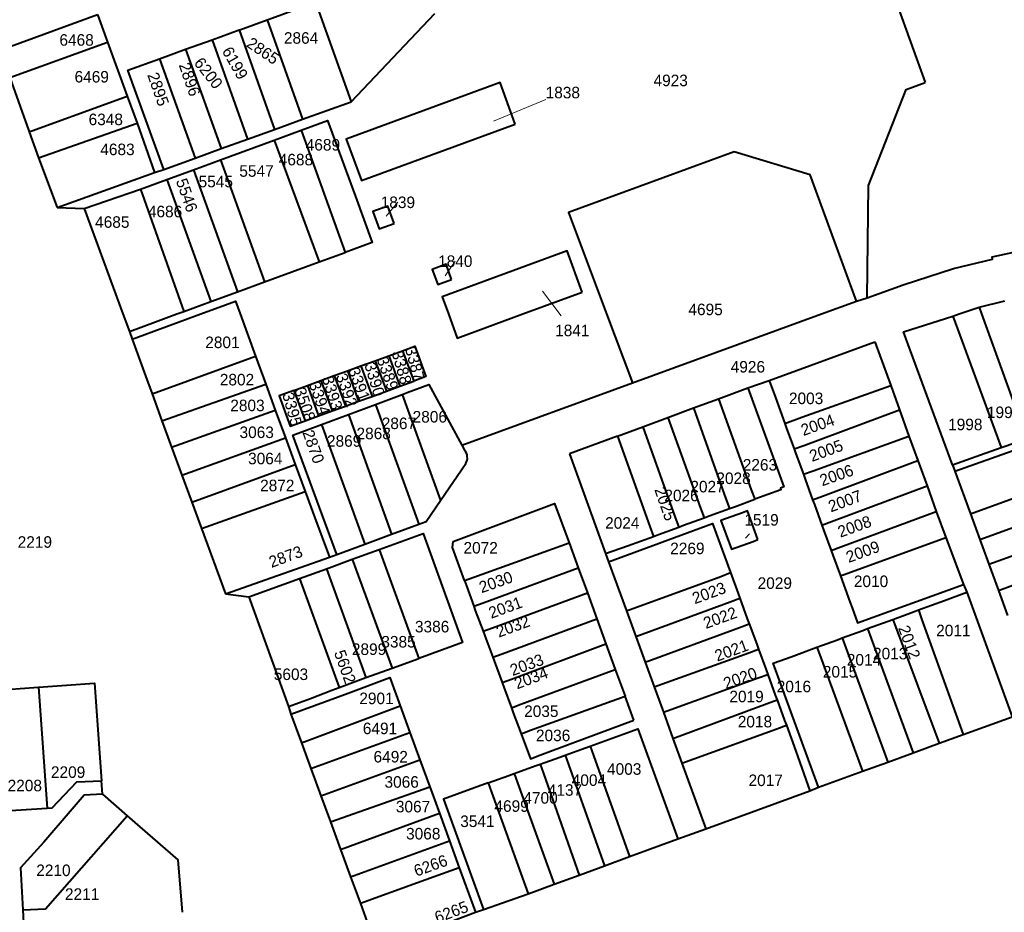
# Model space of a CAD drawing. Extents: x 99476 to 102828, y 406437 to 407931.
# Tile 15 of 48: x 100228 to 100442, y 406870 to 407064. Entities that reach past the tile are written whole.
import ezdxf
from ezdxf.enums import TextEntityAlignment as Align

# ---------------------------------------------------------------- set-up
doc = ezdxf.new("R2010")
doc.units = 0
doc.header["$MEASUREMENT"] = 0
for name, color, linetype, lineweight in [('BK_aanpijling', 10, 'Continuous', 0), ('BK_perceelnr', 10, 'Continuous', 13), ('BK_perceelnummer onder hoek', 10, 'Continuous', 13), ('BK_perceelsgrens', 10, 'Continuous', 40)]:
    doc.layers.add(name, color=color, linetype=linetype, lineweight=lineweight)
doc.styles.add('Style-WORKING', font='WORKING.shx')

msp = doc.modelspace()

# ---------------------------------------------------------------- linework, layer by layer
at = {"layer": 'BK_aanpijling', "linetype": 'Continuous', "lineweight": 0}
for p, q in [((100342.285793, 407046.436774), (100330.975, 407041.775)), ((100310.267, 407024.191), (100307.715, 407021.165)), ((100322.703, 407011.437), (100320.475, 407008.245)), ((100345.626049, 406999.626699), (100341.565, 407004.975)), ((100386.386729, 406952.405054), (100385.525, 406951.425))]:
    msp.add_line(p, q, dxfattribs=at)
at = {"layer": 'BK_perceelsgrens', "linetype": 'Continuous', "lineweight": 40}
for p, q in [((100292.383, 407067.553), (100300.164, 407045.974)), ((100224.031, 407057.155), (100245.225, 407064.849)), ((100245.225, 407064.849), (100247.402, 407058.856)), ((100275.994, 407061.572), (100281.928, 407063.711)), ((100281.928, 407063.711), (100289.626, 407042.174)), ((100300.164, 407045.974), (100318.28, 407065.11)), ((100270.021, 407059.418), (100275.854, 407061.521)), ((100275.854, 407061.521), (100275.994, 407061.572)), ((100275.854, 407061.521), (100283.541, 407039.98)), ((100226.18, 407051.19), (100247.402, 407058.856)), ((100247.402, 407058.856), (100251.655, 407047.145)), ((100264.26, 407057.341), (100270.021, 407059.418)), ((100270.021, 407059.418), (100277.708, 407037.877)), ((100258.598, 407055.3), (100264.26, 407057.341)), ((100264.26, 407057.341), (100272.019, 407035.826)), ((100258.598, 407055.3), (100266.352, 407033.783)), ((100226.18, 407051.19), (100230.336, 407039.655)), ((100230.408, 407039.454), (100251.655, 407047.145)), ((100251.655, 407047.145), (100253.771, 407041.317)), ((100289.626, 407042.174), (100300.164, 407045.974)), ((100283.541, 407039.98), (100289.626, 407042.174)), ((100230.336, 407039.655), (100230.408, 407039.454)), ((100232.437, 407033.822), (100253.771, 407041.317)), ((100253.771, 407041.317), (100257.57, 407030.62)), ((100277.708, 407037.877), (100283.541, 407039.98)), ((100283.444, 407037.639), (100289.346, 407039.798)), ((100289.346, 407039.798), (100298.838, 407013.341)), ((100230.408, 407039.454), (100232.437, 407033.822)), ((100271.812, 407033.383), (100283.444, 407037.639)), ((100272.019, 407035.826), (100277.708, 407037.877)), ((100283.444, 407037.639), (100293.233, 407011.288)), ((100266.352, 407033.783), (100272.019, 407035.826)), ((100232.437, 407033.822), (100236.44, 407023.08)), ((100259.537, 407031.326), (100266.352, 407033.783)), ((100265.989, 407031.253), (100271.812, 407033.383)), ((100271.812, 407033.383), (100281.357, 407006.938)), ((100257.57, 407030.62), (100259.537, 407031.326)), ((100260.204, 407029.137), (100265.989, 407031.253)), ((100265.989, 407031.253), (100275.535, 407004.806)), ((100236.44, 407023.08), (100257.57, 407030.62)), ((100254.511, 407027.054), (100260.204, 407029.137)), ((100260.204, 407029.137), (100269.751, 407002.687)), ((100242.32, 407022.88), (100254.511, 407027.054)), ((100254.511, 407027.054), (100263.886, 407000.539)), ((100236.44, 407023.08), (100242.32, 407022.88)), ((100242.32, 407022.88), (100250.714, 407000)), ((100293.233, 407011.288), (100298.838, 407013.341)), ((100281.357, 407006.938), (100293.233, 407011.288)), ((100275.535, 407004.806), (100281.357, 407006.938)), ((100269.751, 407002.687), (100275.535, 407004.806)), ((100337.307, 407000), (100350.16, 407004.72)), ((100409.606, 407002.761), (100411.886, 407003.47)), ((100263.886, 407000.539), (100269.751, 407002.687)), ((100402.035, 407000), (100409.606, 407002.761)), ((100431.823, 407000), (100436.174, 407001.449)), ((100436.174, 407001.449), (100441.709, 407002.831)), ((100436.174, 407001.449), (100436.698, 407000)), ((100250.714, 407000), (100252.1, 406996.222)), ((100252.709, 406994.541), (100267.586, 407000)), ((100262.414, 407000), (100263.886, 407000.539)), ((100276.073, 407000), (100279.431, 406990.827)), ((100355.48, 407000), (100361.103, 406985.072)), ((100361.103, 406985.072), (100402.035, 407000)), ((100430.463, 406999.547), (100431.823, 407000)), ((100252.1, 406996.222), (100252.709, 406994.541)), ((100390.65, 406985.61), (100413.55, 406993.99)), ((100413.55, 406993.99), (100416.998, 406984.474)), ((100257.024, 406982.672), (100279.431, 406990.827)), ((100279.431, 406990.827), (100281.626, 406984.831)), ((100305.365, 406989.882), (100308.298, 406990.954)), ((100308.298, 406990.954), (100311.294, 406992.049)), ((100308.298, 406990.954), (100310.71, 406984.366)), ((100311.294, 406992.049), (100313.705, 406985.462)), ((100299.335, 406987.678), (100302.264, 406988.749)), ((100302.264, 406988.749), (100305.365, 406989.882)), ((100302.264, 406988.749), (100304.677, 406982.158)), ((100305.365, 406989.882), (100307.777, 406983.292)), ((100293.596, 406985.58), (100296.493, 406986.639)), ((100296.493, 406986.639), (100299.335, 406987.678)), ((100296.493, 406986.639), (100298.906, 406980.046)), ((100299.335, 406987.678), (100301.748, 406981.086)), ((100259.154, 406976.876), (100281.626, 406984.831)), ((100281.626, 406984.831), (100283.703, 406979.158)), ((100287.736, 406983.438), (100290.667, 406984.509)), ((100290.667, 406984.509), (100293.596, 406985.58)), ((100290.667, 406984.509), (100293.08, 406977.914)), ((100293.596, 406985.58), (100296.009, 406978.986)), ((100307.777, 406983.292), (100310.71, 406984.366)), ((100310.71, 406984.366), (100313.705, 406985.462)), ((100324.078, 406971.569), (100361.103, 406985.072)), ((100386.08, 406983.98), (100390.65, 406985.61)), ((100416.998, 406984.474), (100418.889, 406979.253)), ((100257.024, 406982.672), (100259.154, 406976.876)), ((100287.736, 406983.438), (100290.151, 406976.842)), ((100301.748, 406981.086), (100304.677, 406982.158)), ((100304.677, 406982.158), (100307.777, 406983.292)), ((100305.411, 406980.423), (100311.177, 406982.576)), ((100311.177, 406982.576), (100319.47, 406959.572)), ((100379.74, 406981.642), (100386.08, 406983.98)), ((100296.009, 406978.986), (100298.906, 406980.046)), ((100298.906, 406980.046), (100301.748, 406981.086)), ((100299.571, 406978.241), (100305.411, 406980.423)), ((100305.411, 406980.423), (100314.784, 406954.469)), ((100374.309, 406979.638), (100379.74, 406981.642)), ((100261.26, 406971.145), (100283.703, 406979.158)), ((100283.703, 406979.158), (100285.9, 406973.157)), ((100290.151, 406976.842), (100293.08, 406977.914)), ((100293.08, 406977.914), (100296.009, 406978.986)), ((100293.751, 406976.067), (100299.571, 406978.241)), ((100299.571, 406978.241), (100308.873, 406952.294)), ((100368.722, 406977.577), (100374.309, 406979.638)), ((100418.889, 406979.253), (100420.966, 406973.518)), ((100259.154, 406976.876), (100261.26, 406971.145)), ((100293.751, 406976.067), (100303.085, 406950.164)), ((100363.307, 406975.579), (100368.722, 406977.577)), ((100357.818, 406973.554), (100347.43, 406969.72)), ((100357.818, 406973.554), (100363.307, 406975.579)), ((100263.476, 406965.117), (100285.9, 406973.157)), ((100285.9, 406973.157), (100288.001, 406967.418)), ((100324.078, 406971.569), (100324.673, 406970.476)), ((100420.966, 406973.518), (100422.861, 406968.285)), ((100261.26, 406971.145), (100263.476, 406965.117)), ((100347.43, 406969.72), (100355.21, 406948.11)), ((100265.639, 406959.232), (100288.001, 406967.418)), ((100288.001, 406967.418), (100290.146, 406961.56)), ((100319.47, 406959.572), (100324.963, 406967.628)), ((100422.861, 406968.285), (100424.867, 406962.749)), ((100430.394, 406967.316), (100430.882, 406965.978)), ((100263.476, 406965.117), (100265.639, 406959.232)), ((100430.882, 406965.978), (100434.26, 406956.733)), ((100267.722, 406953.564), (100290.146, 406961.56)), ((100424.867, 406962.749), (100426.863, 406957.239)), ((100265.639, 406959.232), (100267.722, 406953.564)), ((100426.863, 406957.239), (100428.954, 406951.616)), ((100434.26, 406956.733), (100436.298, 406951.152)), ((100308.873, 406952.294), (100314.784, 406954.469)), ((100267.722, 406953.564), (100272.936, 406939.378)), ((100303.085, 406950.164), (100308.873, 406952.294)), ((100297.029, 406947.935), (100303.085, 406950.164)), ((100347.376, 406950.401), (100349.341, 406945.002)), ((100406.101, 406943.29), (100428.954, 406951.616)), ((100428.954, 406951.616), (100432.76, 406941.42)), ((100436.298, 406951.152), (100438.252, 406945.806)), ((100300.386, 406946.872), (100306.193, 406948.98)), ((100306.193, 406948.98), (100314.824, 406925.396)), ((100355.21, 406948.11), (100355.86, 406946.33)), ((100272.936, 406939.378), (100295.463, 406947.325)), ((100294.766, 406944.831), (100300.386, 406946.872)), ((100295.463, 406947.325), (100297.029, 406947.935)), ((100300.386, 406946.872), (100308.989, 406923.277)), ((100355.86, 406946.33), (100359.754, 406935.664)), ((100288.966, 406942.725), (100294.766, 406944.831)), ((100294.766, 406944.831), (100303.345, 406921.228)), ((100349.341, 406945.002), (100351.317, 406939.571)), ((100438.252, 406945.806), (100440.343, 406940.082)), ((100278.013, 406938.748), (100288.966, 406942.725)), ((100288.966, 406942.725), (100297.545, 406919.122)), ((100351.317, 406939.571), (100353.343, 406934.001)), ((100432.76, 406941.42), (100433.482, 406939.726)), ((100433.482, 406939.726), (100443.299, 406912.767)), ((100440.343, 406940.082), (100442.303, 406934.717)), ((100272.936, 406939.378), (100278.013, 406938.748)), ((100278.013, 406938.748), (100286.57, 406915)), ((100359.754, 406935.664), (100361.781, 406930.113)), ((100353.343, 406934.001), (100355.323, 406928.556)), ((100361.781, 406930.113), (100363.81, 406924.558)), ((100355.323, 406928.556), (100357.345, 406922.997)), ((100308.989, 406923.277), (100314.824, 406925.396)), ((100363.81, 406924.558), (100365.765, 406919.206)), ((100303.345, 406921.228), (100308.989, 406923.277)), ((100357.345, 406922.997), (100359.457, 406917.192)), ((100297.545, 406919.122), (100303.345, 406921.228)), ((100232.433, 406919.152), (100234.271, 406892.984)), ((100365.765, 406919.206), (100367.768, 406913.721)), ((100361.333, 406912.035), (100359.457, 406917.192)), ((100286.57, 406915), (100287.11, 406913.3)), ((100289.389, 406907.081), (100310.785, 406915.094)), ((100310.785, 406915.094), (100312.874, 406909.365)), ((100287.11, 406913.3), (100289.389, 406907.081)), ((100367.768, 406913.721), (100369.829, 406908.077)), ((100432.692, 406908.898), (100443.299, 406912.767)), ((100291.416, 406901.554), (100312.874, 406909.365)), ((100312.874, 406909.365), (100315.038, 406903.43)), ((100369.829, 406908.077), (100371.79, 406902.708)), ((100427.501, 406907.004), (100432.692, 406908.898)), ((100289.389, 406907.081), (100291.416, 406901.554)), ((100421.863, 406904.948), (100427.501, 406907.004)), ((100293.593, 406895.617), (100315.038, 406903.43)), ((100315.038, 406903.43), (100317.168, 406897.576)), ((100416.391, 406902.952), (100421.863, 406904.948)), ((100291.416, 406901.554), (100293.593, 406895.617)), ((100371.79, 406902.708), (100376.98, 406888.5)), ((100410.861, 406900.935), (100416.391, 406902.952)), ((100401.36, 406897.47), (100410.861, 406900.935)), ((100246.29, 406895.96), (100246.083, 406898.875)), ((100295.652, 406890.003), (100317.168, 406897.576)), ((100317.168, 406897.576), (100319.247, 406891.872)), ((100399.5, 406896.68), (100401.36, 406897.47)), ((100246.29, 406895.96), (100251.645, 406891.305)), ((100293.593, 406895.617), (100295.652, 406890.003)), ((100376.98, 406888.5), (100399.5, 406896.68)), ((100224.072, 406892.269), (100234.271, 406892.984)), ((100297.843, 406884.028), (100319.247, 406891.872)), ((100319.247, 406891.872), (100321.43, 406885.863)), ((100295.652, 406890.003), (100297.843, 406884.028)), ((100370.866, 406886.294), (100376.98, 406888.5)), ((100360.422, 406882.467), (100370.866, 406886.294)), ((100297.843, 406884.028), (100300.023, 406878.082)), ((100300.023, 406878.082), (100321.43, 406885.863)), ((100321.43, 406885.863), (100323.556, 406880.047)), ((100355.002, 406880.481), (100360.422, 406882.467)), ((100323.556, 406880.047), (100327.072, 406870.398)), ((100349.528, 406878.476), (100355.002, 406880.481)), ((100300.023, 406878.082), (100302.144, 406872.297)), ((100344.13, 406876.498), (100349.528, 406878.476)), ((100338.458, 406874.42), (100344.13, 406876.498)), ((100328.826, 406870.997), (100338.458, 406874.42)), ((100302.144, 406872.297), (100305.76, 406862.44)), ((100229.007, 406870.918), (100229.161, 406868.121)), ((100305.76, 406862.44), (100327.072, 406870.398)), ((100327.072, 406870.398), (100328.826, 406870.997))]:
    msp.add_line(p, q, dxfattribs=at)
at = {"layer": 'BK_perceelsgrens', "linetype": 'Continuous', "lineweight": 40, "flags": 128}
for points in [[(100480.478, 407081.337), (100480.04, 407082.51), (100479.486, 407083.43), (100478.843, 407084.274), (100478.16, 407084.997), (100477.231, 407085.783), (100476.347, 407086.369), (100475.379, 407086.868), (100474.297, 407087.277), (100473.327, 407087.525), (100472.481, 407087.658), (100471.351, 407087.72), (100470.098, 407087.636), (100469.022, 407087.432), (100415.28, 407075.61), (100424.463, 407050.162)], [(100281.928, 407063.711), (100282.957, 407064.082), (100292.383, 407067.553)], [(100259.537, 407031.326), (100251.778, 407052.841), (100258.598, 407055.3)], [(100335.7, 407041.11), (100332.42, 407050.11), (100299.09, 407037.84), (100302.37, 407028.89), (100335.7, 407041.11)], [(100411.886, 407003.47), (100412.209, 407027.803), (100420.379, 407048.6), (100424.463, 407050.162)], [(100289.346, 407039.798), (100295.04, 407041.882), (100301.05, 407025.45), (100304.68, 407015.48), (100298.838, 407013.341)], [(100409.606, 407002.761), (100399.53, 407030.147), (100383.066, 407035.103), (100347.213, 407021.947), (100355.48, 407000)], [(100309.49, 407019.6), (100308.11, 407023.38), (100304.83, 407022.2), (100306.22, 407018.42), (100309.49, 407019.6)], [(100411.886, 407003.47), (100419.675, 407006.321), (100430.572, 407009.816), (100439.057, 407011.863), (100438.998, 407012.412), (100480.755, 407021.415), (100485.579, 407022.528)], [(100350.16, 407004.72), (100346.91, 407013.66), (100319.86, 407003.74), (100321.222, 407000)], [(100321.88, 407007.49), (100320.69, 407010.77), (100317.7, 407009.64), (100318.89, 407006.36), (100321.88, 407007.49)], [(100267.586, 407000), (100272.9, 407001.95), (100275.07, 407002.74), (100276.073, 407000)], [(100252.1, 406996.222), (100257.8, 406998.31), (100262.414, 407000)], [(100321.222, 407000), (100323.12, 406994.79), (100337.307, 407000)], [(100430.394, 406967.316), (100419.746, 406996.167), (100430.463, 406999.547)], [(100430.463, 406999.547), (100440.149, 406973.263), (100440.929, 406971.079)], [(100436.698, 407000), (100445.656, 406975.231), (100446.436, 406973.047)], [(100252.709, 406994.541), (100255.871, 406985.81), (100257.024, 406982.672)], [(100311.294, 406992.049), (100313.95, 406993.02), (100316.35, 406986.43), (100313.705, 406985.462)], [(100311.177, 406982.576), (100312.244, 406982.975), (100316.93, 406984.7), (100324.078, 406971.569)], [(100390.65, 406985.61), (100392.03, 406981.88), (100394.07, 406976.27)], [(100394.07, 406976.27), (100397.77, 406977.64), (100416.998, 406984.474)], [(100287.736, 406983.438), (100284.54, 406982.27), (100286.955, 406975.672), (100290.151, 406976.842)], [(100386.08, 406983.98), (100393.852, 406962.58), (100393.101, 406962.303), (100393.23, 406961.94), (100387.58, 406959.87)], [(100379.74, 406981.642), (100386.79, 406961.94), (100387.58, 406959.87)], [(100374.309, 406979.638), (100381.32, 406959.95), (100382.1, 406957.86)], [(100396.08, 406970.77), (100398.19, 406971.54), (100418.889, 406979.253)], [(100297.029, 406947.935), (100287.53, 406973.743), (100293.751, 406976.067)], [(100368.722, 406977.577), (100375.83, 406957.96), (100376.57, 406955.84)], [(100394.07, 406976.27), (100394.46, 406975.22), (100396.08, 406970.77)], [(100357.818, 406973.554), (100364.86, 406953.94), (100365.63, 406951.83)], [(100363.307, 406975.579), (100370.34, 406955.93), (100371.1, 406953.84)], [(100430.882, 406965.978), (100453.518, 406973.999), (100456.906, 406964.958)], [(100398.08, 406965.27), (100400.19, 406966.04), (100420.966, 406973.518)], [(100440.929, 406971.079), (100442.034, 406971.474), (100446.436, 406973.047)], [(100324.963, 406967.628), (100325.138, 406967.97), (100325.255, 406968.337), (100325.31, 406968.717), (100325.303, 406969.101), (100325.233, 406969.479), (100325.102, 406969.841), (100324.914, 406970.176), (100324.673, 406970.476)], [(100396.08, 406970.77), (100396.46, 406969.72), (100398.08, 406965.27)], [(100430.394, 406967.316), (100436.486, 406969.492), (100440.929, 406971.079)], [(100400.08, 406959.76), (100402.2, 406960.52), (100422.861, 406968.285)], [(100398.08, 406965.27), (100398.47, 406964.23), (100400.08, 406959.76)], [(100434.26, 406956.733), (100454.741, 406964.147), (100456.906, 406964.958)], [(100290.146, 406961.56), (100292.24, 406955.84), (100295.463, 406947.325)], [(100402.09, 406954.27), (100404.19, 406955.04), (100424.867, 406962.749)], [(100314.784, 406954.469), (100316.394, 406955.062), (100319.47, 406959.572)], [(100322.24, 406950.713), (100344.186, 406958.925), (100347.376, 406950.401)], [(100382.1, 406957.86), (100383.15, 406958.25), (100387.58, 406959.87)], [(100400.08, 406959.76), (100400.47, 406958.71), (100402.09, 406954.27)], [(100436.298, 406951.152), (100456.82, 406958.599), (100458.985, 406959.41)], [(100376.57, 406955.84), (100377.66, 406956.25), (100382.1, 406957.86)], [(100388.247, 406951.117), (100385.98, 406957.345), (100384.91, 406956.94), (100380.22, 406955.24), (100382.54, 406949.03), (100387.23, 406950.73), (100388.247, 406951.117)], [(100404.1, 406948.77), (100406.21, 406949.54), (100426.863, 406957.239)], [(100355.86, 406946.33), (100378.386, 406954.643), (100382.286, 406943.981)], [(100371.1, 406953.84), (100372.15, 406954.22), (100376.57, 406955.84)], [(100306.193, 406948.98), (100315.703, 406952.433), (100324.275, 406928.827), (100314.824, 406925.396)], [(100365.63, 406951.83), (100366.69, 406952.22), (100371.1, 406953.84)], [(100402.09, 406954.27), (100402.48, 406953.22), (100404.1, 406948.77)], [(100438.252, 406945.806), (100458.852, 406953.175), (100461.017, 406953.986)], [(100324.719, 406942.261), (100322.063, 406949.41), (100322.24, 406950.713)], [(100324.719, 406942.261), (100326.714, 406943.003), (100347.376, 406950.401)], [(100355.21, 406948.11), (100360, 406949.77), (100365.63, 406951.83)], [(100404.1, 406948.77), (100404.48, 406947.73), (100406.101, 406943.29)], [(100440.343, 406940.082), (100460.894, 406947.727), (100463.059, 406948.538)], [(100326.728, 406936.715), (100328.741, 406937.463), (100349.341, 406945.002)], [(100359.754, 406935.664), (100380.196, 406943.145), (100382.286, 406943.981)], [(100382.286, 406943.981), (100383.95, 406939.43), (100384.33, 406938.41)], [(100324.719, 406942.261), (100325.095, 406941.112), (100326.728, 406936.715)], [(100406.101, 406943.29), (100408.16, 406937.65), (100408.64, 406936.37), (100409.82, 406933.07), (100432.76, 406941.42)], [(100328.711, 406931.273), (100330.759, 406932.034), (100351.317, 406939.571)], [(100423, 406935.89), (100428.63, 406937.95), (100433.482, 406939.726)], [(100361.781, 406930.113), (100382.22, 406937.64), (100384.33, 406938.41)], [(100384.33, 406938.41), (100385.95, 406933.95), (100386.35, 406932.89)], [(100326.728, 406936.715), (100327.033, 406935.789), (100328.711, 406931.273)], [(100417.5, 406933.85), (100421.97, 406935.49), (100423, 406935.89)], [(100423, 406935.89), (100423.77, 406933.78), (100432.692, 406908.898)], [(100330.796, 406925.653), (100332.847, 406926.415), (100353.343, 406934.001)], [(100412.01, 406931.84), (100416.49, 406933.48), (100417.5, 406933.85)], [(100417.5, 406933.85), (100418.27, 406931.73), (100427.501, 406907.004)], [(100328.711, 406931.273), (100329.07, 406930.299), (100330.796, 406925.653)], [(100363.81, 406924.558), (100384.25, 406932.12), (100386.35, 406932.89)], [(100386.35, 406932.89), (100387.98, 406928.45), (100388.37, 406927.38)], [(100406.52, 406929.83), (100410.98, 406931.46), (100412.01, 406931.84)], [(100412.01, 406931.84), (100412.78, 406929.72), (100421.863, 406904.948)], [(100401.019, 406927.822), (100405.47, 406929.45), (100406.52, 406929.83)], [(100406.52, 406929.83), (100407.3, 406927.72), (100416.391, 406902.952)], [(100332.838, 406920.157), (100334.89, 406920.92), (100355.323, 406928.556)], [(100365.765, 406919.206), (100386.26, 406926.61), (100388.37, 406927.38)], [(100388.37, 406927.38), (100390, 406922.93), (100390.38, 406921.92)], [(100401.36, 406897.47), (100391.526, 406924.364), (100395.41, 406925.77), (100401.019, 406927.822)], [(100401.019, 406927.822), (100401.807, 406925.709), (100410.861, 406900.935)], [(100330.796, 406925.653), (100331.099, 406924.839), (100332.838, 406920.157)], [(100334.863, 406914.709), (100336.915, 406915.472), (100357.345, 406922.997)], [(100287.11, 406913.3), (100299.51, 406917.86), (100308.541, 406921.254), (100310.785, 406915.094)], [(100367.768, 406913.721), (100388.27, 406921.15), (100390.38, 406921.92)], [(100390.38, 406921.92), (100392.01, 406917.46), (100392.38, 406916.42)], [(100222.514, 406918.419), (100228.487, 406918.86), (100232.433, 406919.152)], [(100232.433, 406919.152), (100244.58, 406920.04), (100246.083, 406898.875)], [(100286.57, 406915), (100291.32, 406916.72), (100295.97, 406918.55), (100297.545, 406919.122)], [(100332.838, 406920.157), (100333.217, 406919.14), (100334.863, 406914.709)], [(100336.956, 406909.075), (100339.009, 406909.838), (100359.457, 406917.192)], [(100369.829, 406908.077), (100390.27, 406915.64), (100392.38, 406916.42)], [(100392.38, 406916.42), (100394.02, 406911.96), (100394.42, 406910.91)], [(100334.863, 406914.709), (100335.261, 406913.639), (100336.956, 406909.075)], [(100336.956, 406909.075), (100338.965, 406903.669), (100340.977, 406904.416), (100348.133, 406907.118), (100361.333, 406912.035)], [(100351.904, 406906.395), (100362.248, 406910.133), (100370.866, 406886.294)], [(100371.79, 406902.708), (100392.32, 406910.14), (100394.42, 406910.91)], [(100394.42, 406910.91), (100396.48, 406905.31), (100399.5, 406896.68)], [(100346.489, 406904.438), (100350.868, 406906.021), (100351.904, 406906.395)], [(100351.904, 406906.395), (100352.63, 406904.384), (100360.422, 406882.467)], [(100341.054, 406902.474), (100345.37, 406904.034), (100346.489, 406904.438)], [(100346.489, 406904.438), (100347.215, 406902.427), (100355.002, 406880.481)], [(100335.428, 406900.44), (100339.991, 406902.089), (100341.054, 406902.474)], [(100341.054, 406902.474), (100341.781, 406900.462), (100349.528, 406878.476)], [(100329.804, 406898.407), (100334.318, 406900.039), (100335.428, 406900.44)], [(100335.428, 406900.44), (100336.154, 406898.429), (100344.13, 406876.498)], [(100234.271, 406892.984), (100235.373, 406893.061), (100240.741, 406898.644), (100246.083, 406898.875)], [(100329.804, 406898.407), (100320.176, 406894.926), (100328.826, 406870.997)], [(100329.804, 406898.407), (100330.531, 406896.395), (100338.458, 406874.42)], [(100246.29, 406895.96), (100242.278, 406895.737), (100239.28, 406892.22), (100233.554, 406885.56), (100228.504, 406880.047), (100229.007, 406870.918)], [(100229.007, 406870.918), (100233.966, 406871.171), (100251.645, 406891.305)], [(100251.645, 406891.305), (100262.584, 406881.797), (100263.561, 406870.395)], [(100323.556, 406880.047), (100314.508, 406876.757), (100302.144, 406872.297)]]:
    msp.add_lwpolyline(points, dxfattribs=at)

# ---------------------------------------------------------------- texts
at = {"layer": 'BK_perceelnr', "linetype": 'Continuous', "lineweight": 13, "style": 'Style-WORKING'}
for s, p in [('2864', (100289.289695, 407059.784)), ('6468', (100240.677237, 407059.359)), ('6469', (100243.949237, 407051.382)), ('4923', (100369.349542, 407050.59)), ('1838', (100345.983847, 407047.961)), ('6348', (100246.994542, 407042.149)), ('4689', (100294.021542, 407036.647)), ('4683', (100249.525542, 407035.652)), ('4688', (100288.179542, 407033.439)), ('5547', (100279.640766, 407030.973)), ('5545', (100270.819847, 407028.69)), ('1839', (100310.266847, 407024.191)), ('4686', (100259.831542, 407022.192)), ('4685', (100248.406542, 407019.913)), ('1840', (100322.692777, 407011.437)), ('4695', (100376.910237, 407000.989)), ('1841', (100348.044695, 406996.441)), ('2801', (100272.259847, 406993.857)), ('4926', (100386.068542, 406988.563)), ('2802', (100275.412847, 406985.776)), ('2003', (100398.680695, 406981.722)), ('2803', (100277.680847, 406980.195)), ('1999', (100441.568237, 406978.701)), ('2806', (100317.175847, 406977.735)), ('2867', (100310.489613, 406976.31)), ('1998', (100433.157237, 406976.072)), ('3063', (100279.684542, 406974.376)), ('2869', (100298.614695, 406972.493)), ('2868', (100305.021695, 406974.122)), ('3064', (100281.536542, 406968.692)), ('2263', (100388.678695, 406967.336)), ('2028', (100382.957847, 406964.418)), ('2872', (100284.139695, 406962.858)), ('2027', (100377.325766, 406962.603)), ('2026', (100371.699847, 406960.687)), ('1519', (100389.027695, 406955.409)), ('2024', (100358.860847, 406954.733)), ('2219', (100231.631847, 406950.61)), ('2072', (100328.196542, 406949.356)), ('2269', (100372.965695, 406949.22)), ('2029', (100391.897847, 406941.698)), ('2010', (100412.740777, 406942.095)), ('3386', (100317.677, 406932.275)), ('2011', (100430.573695, 406931.442)), ('3385', (100310.4, 406929.001)), ('2899', (100304.019695, 406927.389)), ('2013', (100416.890695, 406926.438)), ('2014', (100411.221695, 406925.098)), ('5603', (100287.104542, 406921.959)), ('2015', (100406.027695, 406922.503)), ('2016', (100396.031695, 406919.309)), ('2019', (100385.778695, 406917.142)), ('2901', (100305.627542, 406916.736)), ('2035', (100341.326847, 406913.954)), ('2018', (100387.598695, 406911.697)), ('6491', (100306.390237, 406910.23)), ('2036', (100343.884847, 406908.713)), ('6492', (100308.710237, 406904.096)), ('2209', (100238.834847, 406900.765)), ('4003', (100359.281542, 406901.435)), ('2208', (100229.454847, 406897.858)), ('3066', (100311.085542, 406898.636)), ('4004', (100351.635542, 406899.027)), ('2017', (100389.928613, 406898.992)), ('4137', (100346.451613, 406896.889)), ('4699', (100334.893237, 406893.412)), ('4700', (100341.158471, 406895.176)), ('3067', (100313.54746, 406893.293)), ('3541', (100327.484847, 406890.121)), ('3068', (100315.752542, 406887.424)), ('2210', (100235.653929, 406879.495)), ('2211', (100241.873847, 406874.342))]:
    msp.add_text(s, height=2.5, dxfattribs=at).set_placement(p, align=Align.MIDDLE_CENTER)
at = {"layer": 'BK_perceelnummer onder hoek', "linetype": 'Continuous', "lineweight": 13, "style": 'Style-WORKING'}
for s, rotation, p in [('2865', 325.877822, (100281.027747, 407057.007171)), ('6199', 299.716471, (100275.003622, 407054.359663)), ('2896', 289.157886, (100265.1709, 407050.837288)), ('6200', 308.121751, (100269.237595, 407052.183163)), ('2895', 289.370601, (100258.365899, 407048.700288)), ('5546', 289.338593, (100264.557949, 407025.736144)), ('3387', 285.064234, (100313.962578, 406989.226423)), ('3389', 289.611474, (100308.054, 406987.133)), ('3388', 285.898187, (100311.086, 406988.422)), ('3391', 290.227687, (100301.883894, 406984.809286)), ('3390', 286.530584, (100305.230091, 406985.836801)), ('3393', 286.984733, (100296.057911, 406982.926292)), ('3392', 289.557542, (100299.194898, 406983.503288)), ('3394', 289.141374, (100293.3419, 406981.755288)), ('3395', 285.481186, (100287.382919, 406979.364294)), ('3508', 288.525463, (100290.151952, 406980.449145)), ('2004', 19.478572, (100401.176712, 406975.969898)), ('2870', 289.753729, (100291.987545, 406971.273622)), ('2005', 20.339222, (100403.021714, 406970.405894)), ('2006', 19.401644, (100405.262712, 406965.079899)), ('2025', 289.373548, (100368.186949, 406958.877144)), ('2007', 20.52217, (100407.092003, 406959.48637)), ('2008', 20.002806, (100409.165713, 406953.969896)), ('2009', 20.204915, (100410.957714, 406948.506895)), ('2873', 20.173945, (100285.950714, 406947.434895)), ('2030', 19.564681, (100331.483511, 406941.923628)), ('2023', 20.032136, (100377.631857, 406939.567948)), ('2031', 20.120166, (100333.540857, 406936.415948)), ('2022', 20.091277, (100380.044857, 406934.207948)), ('2032', 20.165138, (100335.175857, 406932.326947)), ('2012', 290.261571, (100421.042894, 406928.920286)), ('2021', 19.988042, (100382.497857, 406927.120948)), ('5602', 289.711173, (100298.819846, 406923.579431)), ('2033', 20.361048, (100338.174857, 406924.012947)), ('2034', 20.549301, (100339.128857, 406921.150946)), ('2020', 19.785842, (100384.396524, 406921.120591)), ('6266', 19.820573, (100317.344426, 406880.532793)), ('6265', 20.434941, (100321.845428, 406870.481787))]:
    msp.add_text(s, height=2.5, rotation=rotation, dxfattribs=at).set_placement(p, align=Align.MIDDLE_CENTER)

doc.saveas('drawing.dxf')
